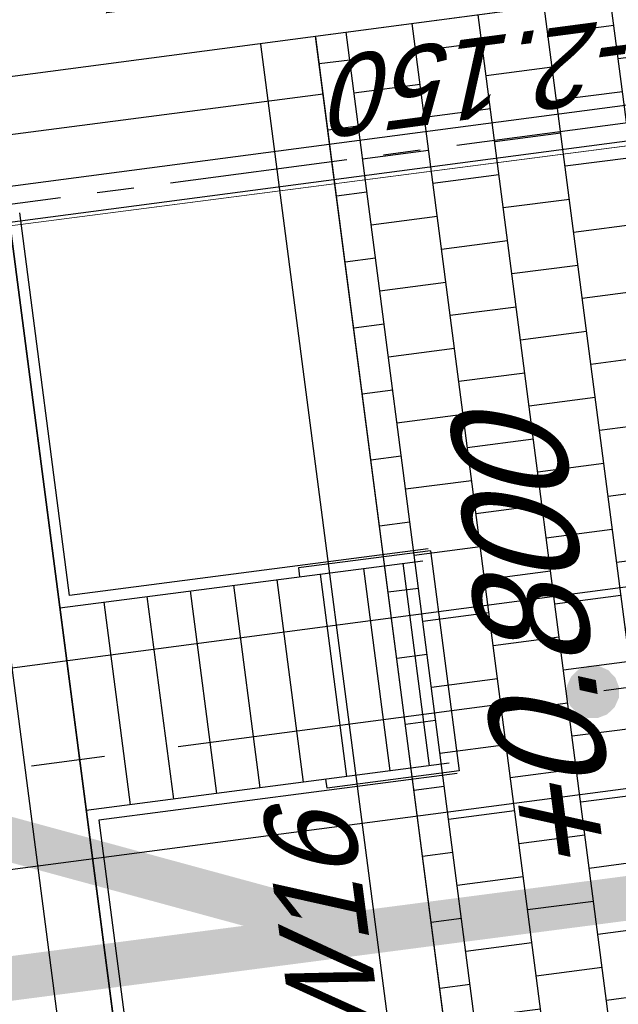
# Model space of a CAD drawing. Extents: x 117893332 to 118394757, y 454959407 to 455669244.
# Tile 195 of 256: x 118239771 to 118242467, y 455229824 to 455234259. Entities that reach past the tile are written whole.
import ezdxf

# ---------------------------------------------------------------- set-up
doc = ezdxf.new("R2010")
doc.units = 0
doc.header["$LTSCALE"] = 200
for name, pattern in [('DASHED', [19.049999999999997, 12.7, -6.35]), ('Tauw_L_Center1', [13, 8, -1.67, 1.66, -1.67]), ('Tauw_L_Center2', [6.4990000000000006, 4, -0.833, 0.833, -0.833])]:
    doc.linetypes.add(name, pattern=pattern)
doc.layers.get('0').update_dxf_attribs({"linetype": 'CONTINUOUS'})
for name, color, linetype in [('EL_N_A_EB00----REVISIE~-_-----', 1, 'CONTINUOUS'), ('KABELLOOP', 6, 'CONTINUOUS'), ('LEIDINGLOOP', 6, 'CONTINUOUS'), ('ZU_B_D_EB00----ONDERDEEL~-_-----', 7, 'CONTINUOUS'), ('ZU_N_-_AB00----ONDERDEEL__18_^200~N_-----', 7, 'CONTINUOUS'), ('ZU_N_-_AB00----ONDERDEEL__20_^200~M_-----', 7, 'CONTINUOUS'), ('ZU_N_-_AL999---LS_pvc160_vbr11__18_^200~N_-----', 7, 'CONTINUOUS'), ('ZU_N_-_EL999---LS_pvc160_vbr11~H_-----', 2, 'Tauw_L_Center2'), ('ZU_N_-_EL999---LS_pvc160_vbr11~W_-----', 8, 'CONTINUOUS'), ('ZU_N_-_EL999---LW_gvk900_vgr05~H_-----', 2, 'Tauw_L_Center1'), ('ZU_N_-_EL999---LW_gvk900_vgr05~W_-----', 2, 'CONTINUOUS'), ('ZU_N_-_ML999---LW_gvk900_vgr05__20_^200~M_-----', 7, 'CONTINUOUS'), ('ZU_N_-_TVRH----tekst__25_^200~-_-----', 253, 'CONTINUOUS'), ('ZU_N_A_EV02----_kant verharding ov betontegels-halfsteensverband~k_-----', 253, 'CONTINUOUS'), ('ZU_N_A_HV01----_arcering verharding gv asfalt~v_-----', 253, 'CONTINUOUS'), ('ZU_N_A_HV02----_arcering verharding ov betontegels-halfsteensverband~v_-----', 253, 'CONTINUOUS'), ('ZU_N_A_HV02----molgoot ov betonstraatsteen~v_-----', 253, 'CONTINUOUS'), ('ZU_N_D_EB00----ONDERDEEL~-_-----', 2, 'CONTINUOUS'), ('ZU_N_D_EB00--F-METSELWERK~-_-----', 7, 'CONTINUOUS')]:
    doc.layers.add(name, color=color, linetype=linetype)
doc.layers.add('ZU_N_-_DX1AMA--_maatvoering_LIN__18_^200', color=7, linetype='CONTINUOUS', lineweight=18)
doc.styles.add('TAUW-ISOCP', font='tcb_isocp.shx')
doc.styles.add('tcb_isocp', font='tcb_isocp.shx')
doc.dimstyles.new('tzu18-dot_^200', dxfattribs={"dimscale": 200, "dimtxt": 1.8, "dimasz": 3, "dimexe": 2, "dimexo": 0, "dimgap": 0.5, "dimtad": 1, "dimdec": 0, "dimzin": 0, "dimdsep": 46, "dimtxsty": 'TAUW-ISOCP', "dimblk": 'DOTSMALL', "dimcen": 2, "dimdle": 1.5, "dimclre": 8, "dimadec": 0, "dimazin": 0, "dimtp": 1, "dimtm": 1, "dimtfac": 1, "dimtix": 1, "dimtmove": 1, "dimatfit": 3, "dimldrblk": 'DOTSMALL', "dimfxl": 1, "dimtvp": 0.5, "dimtolj": 1, "dimtzin": 0, "dimlwd": -1, "dimlwe": 5, "dimarcsym": 0})

# ---------------------------------------------------------------- blocks, each defined once
blk = doc.blocks.new('_DotSmall')
at = {"color": 0, "linetype": 'ByBlock', "const_width": 0.5}
blk.add_lwpolyline([(-0.0625, 0, 1), (0.0625, 0, 1)], format="xyb", close=True, dxfattribs=at)
blk = doc.blocks.new('*D197')
at = {"layer": 'ZU_N_-_DX1AMA--_maatvoering_LIN__18_^200', "color": 0, "transparency": 16777216}
blk.add_line((118247646.6904677, 455234058.1873591), (118229812.0298694, 455371072.0259683), dxfattribs=at)
at = {"layer": 'ZU_N_-_DX1AMA--_maatvoering_LIN__18_^200', "color": 8, "lineweight": 5, "transparency": 16777216}
for p, q in [((118229404.5177433, 455370716.4505597), (118230247.4070318, 455370826.1668083)), ((118239727.9610235, 455233329.9620803), (118248004.6208667, 455234407.3088701))]:
    blk.add_line(p, q, dxfattribs=at)
at = {"layer": 'ZU_N_-_DX1AMA--_maatvoering_LIN__18_^200', "color": 0, "transparency": 16777216, "xscale": 600, "yscale": 600, "zscale": 600}
for p, rotation in [((118229850.7532511, 455370774.5356327), 97.41631319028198), ((118247607.967086, 455234355.6776946), 277.416313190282)]:
    blk.add_blockref('_DotSmall', p, dxfattribs=dict(at, rotation=rotation))
at = {"layer": 'ZU_N_-_DX1AMA--_maatvoering_LIN__18_^200', "color": 0, "transparency": 16777216, "insert": (118247049.4225228, 455236477.4347829), "char_height": 360, "attachment_point": 5, "rotation": 97.41631319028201, "style": 'TAUW-ISOCP'}
blk.add_mtext('\\A1;137570', dxfattribs=at)
blk = doc.blocks.new('*D198')
at = {"layer": 'ZU_N_-_DX1AMA--_maatvoering_LIN__18_^200', "color": 0, "transparency": 16777216}
blk.add_line((118248558.9941629, 455234176.9390628), (118230724.3335647, 455371190.7776718), dxfattribs=at)
at = {"layer": 'ZU_N_-_DX1AMA--_maatvoering_LIN__18_^200', "color": 8, "lineweight": 5, "transparency": 16777216}
for p, q in [((118230316.8214391, 455370835.2022633), (118231159.710727, 455370944.9185118)), ((118239727.9610235, 455233329.9620803), (118248916.9245619, 455234526.0605738))]:
    blk.add_line(p, q, dxfattribs=at)
at = {"layer": 'ZU_N_-_DX1AMA--_maatvoering_LIN__18_^200', "color": 0, "transparency": 16777216, "xscale": 600, "yscale": 600, "zscale": 600}
for p, rotation in [((118230763.0569463, 455370893.2873363), 97.41631319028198), ((118248520.2707812, 455234474.4293983), 277.416313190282)]:
    blk.add_blockref('_DotSmall', p, dxfattribs=dict(at, rotation=rotation))
at = {"layer": 'ZU_N_-_DX1AMA--_maatvoering_LIN__18_^200', "color": 0, "transparency": 16777216, "insert": (118247961.7262182, 455236596.1864885), "char_height": 360, "attachment_point": 5, "rotation": 97.41631319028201, "style": 'TAUW-ISOCP'}
blk.add_mtext('\\A1;137570', dxfattribs=at)
blk = doc.blocks.new('A$C4EE30D3E')
at = {"layer": 'ZU_N_D_EB00--F-METSELWERK~-_-----'}
for p, q in [((4139.999854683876, -9261.295225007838), (249.9998547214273, -9261.295225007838)), ((-0.0001453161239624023, -9511.295225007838), (4389.999854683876, -9511.295225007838)), ((1734.99985464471, -11159.69268491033), (1734.999854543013, -9511.295225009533)), ((2654.999854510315, -9511.295225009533), (2654.999854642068, -11159.69268488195)), ((2654.999854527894, -9710.015632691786), (1734.999854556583, -9710.01563272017)), ((2654.999854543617, -9906.690315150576), (1734.999854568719, -9906.690315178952)), ((2654.999854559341, -10103.36499760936), (1734.999854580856, -10103.36499763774)), ((2654.999854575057, -10300.03968006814), (1734.999854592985, -10300.03968009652)), ((2654.99985459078, -10496.71436252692), (1734.999854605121, -10496.71436255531)), ((1694.999854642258, -11200.00000292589), (1694.999854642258, -10600.00000292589)), ((1694.999854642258, -10600.00000292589), (1734.999854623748, -10600.00000292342)), ((2694.99985459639, -10600.0000028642), (2654.9998546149, -10600.00000286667)), ((2694.999854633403, -11200.0000028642), (2694.99985459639, -10600.0000028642)), ((2654.999854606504, -10693.38904498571), (1734.999854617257, -10693.38904501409)), ((2654.99985462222, -10890.0637274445), (1734.999854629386, -10890.06372747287)), ((2654.999854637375, -11068.39145600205), (1734.999854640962, -11068.39145603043)), ((2694.999854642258, -11200.00000289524), (1694.999854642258, -11200.00000292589))]:
    blk.add_line(p, q, dxfattribs=at)
for points in [[(1684.999854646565, -11189.69113788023), (1684.999854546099, -9561.295225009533), (-50.00014524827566, -9561.295225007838), (-50.000145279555, -8547.269211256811)], [(2704.999854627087, -11189.69113783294), (2704.999854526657, -9561.29522494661), (4442.744072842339, -9561.295224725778)]]:
    blk.add_lwpolyline(points, dxfattribs=at)
blk.add_lwpolyline([(2194.999854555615, -9518.482209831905, 0, 69.99999999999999, 0), (2194.999854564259, -9658.482209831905, 0, 0, 0), (2194.99985463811, -11068.39145601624, 0, 0, 0)], format="xyseb", dxfattribs=at)
blk = doc.blocks.new('A$C051E189E')
at = {"layer": 'LEIDINGLOOP', "linetype": 'DASHED', "const_width": 200}
for points in [[(39767.83829933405, -43239.90334999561), (39767.83829933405, -55943.81955587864)], [(41897.83829933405, -43249.90334999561), (39767.83829933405, -48359.41402244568)]]:
    blk.add_lwpolyline(points, dxfattribs=at)
blk = doc.blocks.new('A$C6DFC50BF')
at = {"layer": 'KABELLOOP', "linetype": 'DASHED', "const_width": 200}
for points in [[(39767.83829933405, -43239.90334999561), (39767.83829933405, -55943.81955587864)], [(41897.83829933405, -43249.90334999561), (39767.83829933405, -48359.41402244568)]]:
    blk.add_lwpolyline(points, dxfattribs=at)

msp = doc.modelspace()

# ---------------------------------------------------------------- hatches: boundary and pattern name
at = {"layer": 'ZU_N_A_HV01----_arcering verharding gv asfalt~v_-----'}
h = msp.add_hatch(dxfattribs=at)
h.set_pattern_fill('ASFALT', color=256, scale=3000)
h.set_pattern_definition([(157.416313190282, (118248804.6750337, 455213277.5848131), (-144.0121693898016, -346.2448484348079), []), (217.416313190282, (118248804.6750337, 455213277.5848131), (227.8507499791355, -297.8406213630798), [])])
h.paths.add_polyline_path([(118253562.4644317, 455173882.7550641, -0.413670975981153), (118245855.7562277, 455163886.7559816), (118232779.448046, 455162183.4266028, -0.2396013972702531), (118226539.3488066, 455164396.4313046), (118222931.5859316, 455163926.7441258), (118222383.7487684, 455168135.4742161), (118218106.8741981, 455167574.5760993), (118214434.7360406, 455164219.5352659), (118215506.4412013, 455155986.2169401), (118286398.3345948, 455165213.991818), (118285827.6629735, 455169598.1464381), (118269443.6465182, 455167465.4905022, -0.4142135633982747), (118257765.8233637, 455176453.3294046), (118256227.8597453, 455188268.6539, -0.4142135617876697), (118265215.698611, 455199946.4769887), (118292266.1138908, 455203467.5444995), (118291600.0729585, 455208584.3784367), (118288512.0832502, 455208182.4244898, -0.4142135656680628), (118286360.315439, 455209838.5329916), (118282082.5253519, 455242702.4295251), (118277103.5895731, 455242054.3371087, -0.4142135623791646), (118269661.0073064, 455247782.5220213), (118267518.7053234, 455264240.6439259), (118262945.7468947, 455263645.3963049), (118267639.6027709, 455227475.8892438), (118267223.0791646, 455227421.9624292), (118267223.0953798, 455227421.8374796), (118252708.3945412, 455225558.9908816), (118252749.7655286, 455225241.1604559), (118251437.4330616, 455225070.8540304), (118250715.0444016, 455230620.5667782), (118243327.2569473, 455287376.853917), (118243629.7457429, 455287416.2279319), (118243124.354806, 455290872.4482069), (118240928.7488096, 455307740.0890951, -0.4142135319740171), (118245603.8051835, 455313814.3496923), (118274546.4505115, 455317581.7228291), (118274030.151141, 455321548.2621741), (118245583.3097502, 455317845.426291, -0.4142135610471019), (118239509.0486006, 455322520.4825709), (118233549.7710685, 455368302.3163094, 0.4142135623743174), (118222813.3463366, 455376565.6076621), (118207809.9167748, 455374612.6583502, 0.4142135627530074), (118199546.6254238, 455363876.233606), (118205505.9032047, 455318094.3984217, -0.4142123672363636), (118200830.8688669, 455312020.1400964), (118163460.5556403, 455307155.6086541), (118165370.8677974, 455292480.2047596), (118168069.5899988, 455292831.4889433), (118168020.6380423, 455293207.5597649, -0.4142128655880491), (118177008.4523232, 455304885.379675), (118193278.4294503, 455307003.2308075, -0.1343417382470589), (118196112.2678289, 455306610.6909133), (118204322.7715568, 455303093.5020068), (118205538.0756343, 455305921.5248985, -0.2648123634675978), (118209818.1357149, 455309156.2414026), (118230144.221444, 455311802.0275834, -0.4142136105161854), (118236218.4835087, 455307126.9714311), (118240860.0830218, 455271468.1296604, -0.4142135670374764), (118236185.026669, 455265393.868468), (118214172.9505057, 455262528.6259582), (118214897.7231318, 455256960.5985169, -0.4142135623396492), (118212810.3363711, 455254248.4745319), (118211683.2549989, 455254101.7658931), (118212034.0112402, 455251407.0995864), (118215577.2140856, 455248630.0588531), (118219142.1158661, 455249094.050086), (118218436.6095952, 455254511.7740204, -0.4142294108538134), (118220523.9794215, 455257224.0278775), (118236969.7760967, 455259364.7257031, -0.4142130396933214), (118243044.0360546, 455254689.6790598), (118246252.6892428, 455230039.716037)])
h.paths.add_polyline_path([(118261528.7105488, 455214269.2460867, -0.4142135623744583), (118263616.0973097, 455216981.3700716), (118275257.8857749, 455218496.745074, -0.414213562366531), (118277970.0097599, 455216409.3583131), (118278976.6705481, 455208675.7399464, -0.4142135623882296), (118276889.283787, 455205963.6159614), (118274097.8328038, 455205600.2615634, -0.4142135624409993), (118272506.4212083, 455206825.0918127), (118272485.2704835, 455206987.5811397), (118269242.6258282, 455206565.4962798), (118269263.7765531, 455206403.0069523, -0.4142135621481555), (118268038.9463059, 455204811.595358), (118265247.4953238, 455204448.240958, -0.4142135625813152), (118262535.371337, 455206535.6277188)], flags=16)
h.paths.add_polyline_path([(118241537.8751546, 455300913.520497), (118240100.0229776, 455300726.2209592), (118239912.72344, 455302164.0731364), (118241350.575617, 455302351.3726742)], flags=16)
h.paths.add_polyline_path([(118240440.7304615, 455309039.881115), (118239002.8782845, 455308852.5815772), (118238815.5787469, 455310290.4337544), (118240253.430924, 455310477.7332923)], flags=16)
h.paths.add_polyline_path([(118229627.9109464, 455315768.5622057), (118215546.7017315, 455313935.6554853, -0.4142135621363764), (118209472.4405793, 455318610.7117853), (118204138.0194814, 455359592.1202821, -0.4142394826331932), (118213125.739277, 455371270.8578054), (118217290.6037433, 455371812.9851407, -0.4142135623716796), (118228968.4268994, 455362825.1463385), (118234302.9672465, 455321842.823391, -0.4142135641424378)], flags=16)
h.paths.add_polyline_path([(118229573.6982125, 455316185.0486755), (118215492.4889975, 455314352.1419551, -0.4142135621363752), (118209888.927049, 455318664.9245196), (118204554.5035642, 455359646.3513534, -0.4142400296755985), (118213179.9520113, 455370854.3713357), (118217344.8164798, 455371396.4986713, -0.4142135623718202), (118228551.94043, 455362770.933602), (118233886.4807771, 455321788.6106545, -0.4142135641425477)], flags=0)
h.paths.add_polyline_path([(118232786.1213894, 455366810.1098367), (118231546.5936505, 455366648.6447184), (118231359.294113, 455368086.4968955), (118232598.8218518, 455368247.9620139)], flags=0)
at = {"layer": 'ZU_N_A_HV02----_arcering verharding ov betontegels-halfsteensverband~v_-----'}
h = msp.add_hatch(dxfattribs=at)
h.set_pattern_fill('TEGELS', color=256, scale=1200, angle=-1.272221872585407e-14)
h.set_pattern_definition([(97.41631319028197, (118248804.6750337, 455213277.5848131), (-297.4903354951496, -38.72338165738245), []), (187.416313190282, (118248804.6750337, 455213277.5848131), (38.72338165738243, -297.4903354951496), [300, -300]), (187.416313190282, (118248785.3133429, 455213426.3299808), (38.72338165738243, -297.4903354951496), [-300, 300])])
h.paths.add_polyline_path([(118241485.0300964, 455247763.6091261), (118240175.7812212, 455257781.5456259), (118237818.8399494, 455257466.6586374), (118237935.0954598, 455256574.1938666), (118238196.135934, 455256609.0688334), (118238175.4246963, 455256880.6824358), (118239056.106847, 455257010.3148067), (118239120.5987466, 455256738.8041062), (118239404.4604158, 455256734.6752627), (118240681.8067541, 455246962.868254), (118241928.1640976, 455247125.1026708), (118241966.8883851, 455246827.6053763), (118240721.7388542, 455246665.5281765), (118240973.3793409, 455244732.3134212), (118242952.2160569, 455244990.9820412), (118244304.3074664, 455234603.61116), (118242231.8134243, 455234333.6695136), (118241103.7166565, 455234184.8759778), (118241105.200378, 455234173.4858153), (118241105.2003886, 455234173.4857349), (118241750.9754271, 455229216.7157792), (118245787.0586215, 455229743.270076), (118245756.8720171, 455229975.1770664), (118243408.8124377, 455248014.0218252)])
at = {"layer": 'ZU_N_A_HV02----molgoot ov betonstraatsteen~v_-----'}
h = msp.add_hatch(dxfattribs=at)
h.set_pattern_fill('BRICK', color=256, scale=33.07086, angle=-1.272221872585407e-14)
h.set_pattern_definition([(97.41631319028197, (118248804.6750337, 455213277.5848131), (-208.2431961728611, -27.10636212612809), []), (187.416313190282, (118248804.6750337, 455213277.5848131), (54.21272425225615, -416.4863923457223), [209.999961, -209.999961]), (187.416313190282, (118248777.5686716, 455213485.8280093), (54.21272425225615, -416.4863923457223), [-209.999961, 209.999961])])
h.paths.add_polyline_path([(118236130.8139392, 455265810.3549383), (118213702.2513011, 455262890.899698), (118213756.4640354, 455262474.4132282), (118214481.2366621, 455256906.3857827, -0.4142135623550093), (118212756.1236366, 455254664.9610016), (118211212.5557949, 455254464.0396285), (118211639.701332, 455251182.5165892), (118215456.7662472, 455248190.8321688), (118219612.8361661, 455248731.8037606), (118218853.0924128, 455254566.0083225, -0.4142295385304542), (118220578.1913303, 455256807.5413003), (118237024.0330728, 455258948.2449923, -0.4142135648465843), (118242627.5950311, 455254635.4624813), (118245836.2027732, 455229985.5033018), (118253115.1089609, 455174065.6917914, -0.4217249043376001), (118245799.5223966, 455164302.9789468), (118232725.1971481, 455162599.9081029, -0.2477245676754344), (118226700.8242866, 455164840.9923619), (118223293.5470863, 455164399.8447171), (118222745.9989425, 455168606.3544288), (118217921.2696704, 455167973.9016491), (118213990.0282083, 455164382.1316596), (118215144.1674659, 455155515.5177361), (118286452.5473291, 455164797.5053483), (118286398.3345948, 455165213.991818), (118215506.4412013, 455155986.2169401), (118214434.7360406, 455164219.5352659), (118218106.8741981, 455167574.5760993), (118222383.7487684, 455168135.4742161), (118222931.5859316, 455163926.7441258), (118226539.3488066, 455164396.4313046, 0.2396013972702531), (118232779.448046, 455162183.4266028), (118245855.7562277, 455163886.7559816, 0.4136709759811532), (118253562.4644317, 455173882.7550641), (118246252.6892428, 455230039.716037), (118243044.0360546, 455254689.6790598, 0.4142130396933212), (118236969.7760967, 455259364.7257031), (118220523.9794215, 455257224.0278775, 0.414229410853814), (118218436.6095952, 455254511.7740204), (118219142.1158661, 455249094.050086), (118215577.2140856, 455248630.0588531), (118212034.0112402, 455251407.0995864), (118211683.2549989, 455254101.7658931), (118212810.3363711, 455254248.4745319, 0.4142135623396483), (118214897.7231318, 455256960.5985169), (118214172.9505057, 455262528.6259582), (118236185.026669, 455265393.868468, 0.4142135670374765), (118240860.0830218, 455271468.1296604), (118236218.4835087, 455307126.9714311, 0.4142136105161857), (118230144.221444, 455311802.0275834), (118209818.1357149, 455309156.2414026, 0.2648123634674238), (118205538.0756343, 455305921.5248985), (118204322.7715568, 455303093.5020068), (118196112.2678289, 455306610.6909133, 0.1343417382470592), (118193278.4294503, 455307003.2308075), (118177008.4523232, 455304885.379675, 0.4142128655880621), (118168020.6380423, 455293207.5597649), (118168069.5899988, 455292831.4889433), (118168486.0764684, 455292885.7016779), (118168437.1245119, 455293261.7724997, -0.4142128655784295), (118177062.6660484, 455304468.8933343), (118193332.6431336, 455306586.7444612, -0.1343417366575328), (118195946.8851516, 455306224.6227999), (118199133.4112065, 455304859.5891468), (118204543.5389405, 455302542.0162089), (118205924.3779531, 455305755.5830221, -0.2648230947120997), (118209872.8562951, 455308739.8174797), (118222172.9640686, 455310340.868138), (118230198.421261, 455311385.5394321, -0.4142143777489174), (118235801.9970393, 455307072.7586945), (118240443.5965525, 455271413.9169239, -0.4142135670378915)])

# ---------------------------------------------------------------- linework, layer by layer
at = {"layer": 'ZU_B_D_EB00----ONDERDEEL~-_-----'}
for p, q in [((118222876.1684966, 455231780.7016045), (118242330.9549076, 455234346.7460619)), ((118241137.4921206, 455233925.5901033), (118241105.2003886, 455234173.4857349)), ((118238658.4366428, 455233602.6598663), (118241137.4921206, 455233925.5901033))]:
    msp.add_line(p, q, dxfattribs=at)
at = {"layer": 'ZU_N_-_EL999---LS_pvc160_vbr11~H_-----'}
msp.add_lwpolyline([(118250317.6233864, 455246506.8082911), (118248943.8858089, 455246327.9931898, 0.4139953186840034), (118248873.1483101, 455246236.1553709), (118250334.835282, 455234908.8890763, -0.4134970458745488), (118250264.2361456, 455234817.0693874), (118229145.371461, 455232031.9732379, 0.1255619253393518), (118229107.7330881, 455232016.8981963), (118226811.3069529, 455230339.8169051)], format="xyb", dxfattribs=at)
at = {"layer": 'ZU_N_-_EL999---LS_pvc160_vbr11~W_-----'}
for points in [[(118250307.2971513, 455246586.1390473), (118248933.5595738, 455246407.3239459, 0.4139953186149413), (118248793.8098809, 455246225.8882551), (118250255.4968529, 455234898.6219605, -0.4134970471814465), (118250253.7749227, 455234896.3824558), (118229134.9102381, 455232111.2863063, 0.1255619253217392), (118229060.5515013, 455232081.5039071), (118226764.1253662, 455230404.4226159)], [(118250327.9496215, 455246427.477535), (118248954.212044, 455246248.6624337, 0.4139953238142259), (118248952.4867391, 455246246.4224868), (118250414.1737111, 455234919.1561922, -0.4134970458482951), (118250274.6973686, 455234737.756319), (118229155.832684, 455231952.6601694, 0.125561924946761), (118229154.914675, 455231952.2924855), (118226858.4885397, 455230275.2111943)]]:
    msp.add_lwpolyline(points, format="xyb", dxfattribs=at)
at = {"layer": 'ZU_N_-_EL999---LW_gvk900_vgr05~H_-----'}
msp.add_lwpolyline([(118237906.3428071, 455230644.7286152), (118244137.678305, 455231466.6283581, 0.4137152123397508), (118245168.1386938, 455232807.8564362), (118239271.2365361, 455278110.495988, 0.4142135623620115), (118237929.7438048, 455279142.9761338), (118236646.6290733, 455278975.9571235, 3.671559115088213e-05), (118236646.4547514, 455278975.9344195), (118236532.9165569, 455278961.1385523)], format="xyb", dxfattribs=at)
at = {"layer": 'ZU_N_-_EL999---LW_gvk900_vgr05~W_-----'}
for points in [[(118237965.1871867, 455230198.5926057), (118244196.5226846, 455231020.4923486, 0.4137152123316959), (118245614.3741971, 455232865.9415087), (118239717.4720394, 455278168.5810605, 0.4142135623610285), (118237871.6587323, 455279589.2116371), (118236588.5440009, 455279422.1926267, 3.671559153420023e-05), (118236588.3041797, 455279422.1613921), (118219828.8060071, 455277238.1271172)], [(118237847.4984275, 455231090.8646247), (118244078.8339254, 455231912.7643676, 0.413715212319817), (118244721.9031906, 455232749.7713637), (118238825.0010329, 455278052.4109156, 0.414213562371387), (118237987.8288772, 455278696.7406306), (118236704.7141458, 455278529.7216201, 3.671559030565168e-05), (118236704.605323, 455278529.707447), (118219945.1072212, 455276345.6731814)]]:
    msp.add_lwpolyline(points, format="xyb", dxfattribs=at)
at = {"layer": 'ZU_N_-_ML999---LW_gvk900_vgr05__20_^200~M_-----', "flags": 128}
msp.add_lwpolyline([(118242352.2802951, 455231231.1382026, 0, 0, 0), (118242288.1623883, 455231332.5723882, 0, 91.824, 0), (118242293.0481728, 455231324.8431033, 91.824, 169.728, 0), (118242306.9361114, 455231302.8724587, 169.728, 221.712, 0), (118242327.748784, 455231269.9469219, 221.712, 240, 0), (118242352.2802951, 455231231.1382026, 240, 221.712, 0), (118242376.8118063, 455231192.3294831, 221.712, 169.728, 0), (118242397.6244788, 455231159.4039464, 169.728, 91.824, 0), (118242411.5124175, 455231137.4333019, 91.824, 0, 0), (118242416.398202, 455231129.7040169, 0, 0, 0), (118242352.2802951, 455231231.1382026, 0, 0, 0), (118242948.8873583, 455230287.3090199, 0, 0, 0)], format="xyseb", dxfattribs=at)
at = {"layer": 'ZU_N_A_EV02----_kant verharding ov betontegels-halfsteensverband~k_-----'}
for p, q in [((118241103.6983584, 455234184.8735642), (118242318.8348578, 455234345.1474534)), ((118241105.2003886, 455234173.4857349), (118241103.6983584, 455234184.8735642)), ((118241750.9754271, 455229216.7157792), (118241105.2003886, 455234173.4857349)), ((118239727.9610235, 455233329.9620802), (118240294.6131751, 455228976.6868375))]:
    msp.add_line(p, q, dxfattribs=at)
at = {"layer": 'ZU_N_D_EB00----ONDERDEEL~-_-----'}
msp.add_lwpolyline([(118242484.4908981, 455223585.0139832), (118241104.2420799, 455234180.8424322)], dxfattribs=at)
at = {"layer": 'ZU_N_D_EB00--F-METSELWERK~-_-----'}
msp.add_lwpolyline([(118242192.5247515, 455223890.9632685), (118240856.3365321, 455234148.5494086)], dxfattribs=at)
at = {"layer": 'ZU_N_D_EB00--F-METSELWERK~-_-----', "flags": 128}
msp.add_lwpolyline([(118229628.3545633, 455227549.1329576), (118229056.6899368, 455231940.9162735), (118239727.9610235, 455233329.9620802), (118240283.0381839, 455229065.6110965), (118240294.6131751, 455228976.6868375), (118233204.769013, 455228053.8241134), (118233192.9572905, 455227882.1804748, 0.06711883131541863), (118229628.3545633, 455227549.1329576)], format="xyb", close=True, dxfattribs=at)

# ---------------------------------------------------------------- block references
at = {"layer": 'EL_N_A_EB00----REVISIE~-_-----', "rotation": 97.41631319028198}
for name in ['A$C6DFC50BF', 'A$C051E189E']:
    msp.add_blockref(name, (118198465.6587423, 455184465.46283), dxfattribs=at)
at = {"layer": 'ZU_N_D_EB00--F-METSELWERK~-_-----', "rotation": 97.41631319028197}
msp.add_blockref('A$C4EE30D3E', (118230862.8851314, 455227748.988598), dxfattribs=at)

# ---------------------------------------------------------------- texts
at = {"layer": 'ZU_N_-_AB00----ONDERDEEL__18_^200~N_-----', "style": 'tcb_isocp', "oblique": 20.00023775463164}
msp.add_text('bob. -1.450', height=360, rotation=187.4217529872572, dxfattribs=at).set_placement((118240851.3616153, 455234760.5693528))
at = {"layer": 'ZU_N_-_AB00----ONDERDEEL__20_^200~M_-----', "style": 'tcb_isocp', "oblique": 20.00023775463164}
msp.add_text('KOKER W16', height=400, rotation=97.41631349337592, dxfattribs=at).set_placement((118241675.2237321, 455227590.4963643))
at = {"layer": 'ZU_N_-_AL999---LS_pvc160_vbr11__18_^200~N_-----', "style": 'tcb_isocp', "oblique": 20.00023775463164}
msp.add_text('bob. -2.150', height=360, rotation=187.5138159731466, dxfattribs=at).set_placement((118243615.715987, 455234413.326049))
at = {"layer": 'ZU_N_-_TVRH----tekst__25_^200~-_-----', "style": 'TAUW-ISOCP', "oblique": 20.00023775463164}
msp.add_text('+0.800', height=500, rotation=97.41631180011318, dxfattribs=at).set_placement((118242479.9325372, 455230405.0991989))

# ---------------------------------------------------------------- dimensions: what is measured, and where the dimension line sits
at = {"layer": 'ZU_N_-_DX1AMA--_maatvoering_LIN__18_^200'}
for base, p2, picture, middle in [((118230763.0569463, 455370893.2873363), (118230316.8214391, 455370835.2022633), '*D198', (118248239.3838646, 455236632.3283114)), ((118229850.7532511, 455370774.5356327), (118229404.5177433, 455370716.4505596), '*D197', (118247327.0801692, 455236513.5766057))]:
    dim = msp.add_linear_dim(base=base, p1=(118239727.9610235, 455233329.9620802), p2=p2, angle=97.41631349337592, dimstyle='tzu18-dot_^200', dxfattribs=at)
    dim.commit()
    dim.dimension.update_dxf_attribs({"geometry": picture, "text_midpoint": middle, "dimtype": 160})

doc.saveas('drawing.dxf')
